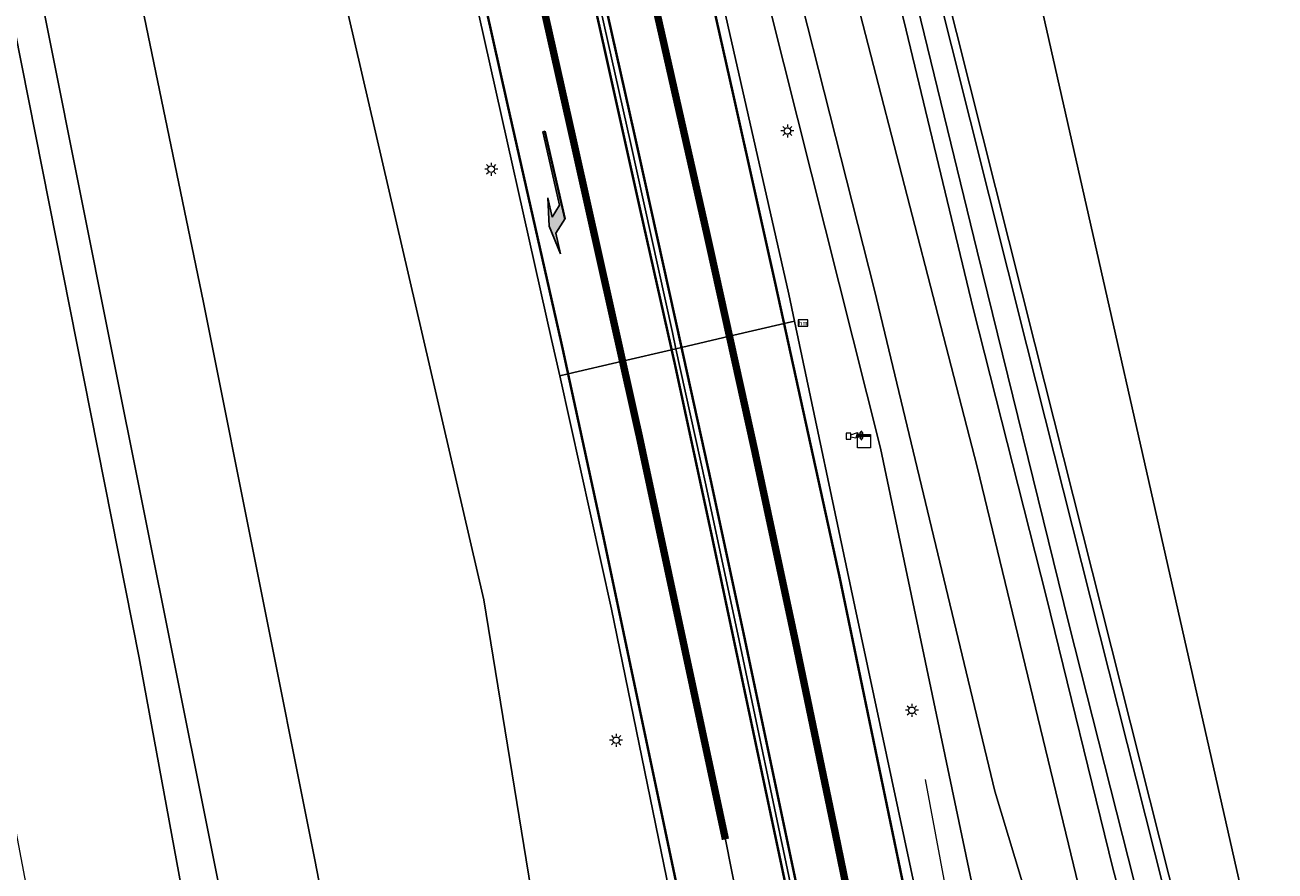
# Model space of a CAD drawing. Header units: metres. Extents: x 168032 to 180145, y 382923 to 399665.
# Tile 107 of 256: x 177783 to 177860, y 387519 to 387571. Entities that reach past the tile are written whole.
import ezdxf
from ezdxf.enums import TextEntityAlignment as Align

# ---------------------------------------------------------------- set-up
doc = ezdxf.new("R2010")
doc.units = ezdxf.units.M
doc.linetypes.add('VW-1-3_STREEP', pattern=[4, 1, -3])
doc.linetypes.add('VW-3-3_STREEP', pattern=[6, 3, -3])
doc.layers.get('0').update_dxf_attribs({"color": 8, "lineweight": 18})
for name, color, linetype, lineweight in [('B-WE-GR-BEPLANTING_CULTUUR_BOSPLANTSOEN-GV', 8, 'Continuous', 18), ('B-WE-GR-BOS_LOOF-GV', 8, 'Continuous', 18), ('B-WE-IE-MEUBILAIR_WEGMEUBILAIR-G', 8, 'Continuous', 18), ('B-WE-IE-MEUBILAIR_WEGMEUBILAIR_PAAL-S', 8, 'Continuous', 18), ('B-WE-IE-SIRENE-S', 8, 'Continuous', 18), ('B-WE-KL-DATA-S', 8, 'Continuous', 18), ('B-WE-KL-ET_LS_OV_LICHTMAST-S', 8, 'Continuous', 18), ('B-WE-OG-TERREIN_CULTUURSCHEIDING-GV', 8, 'Continuous', 18), ('B-WE-OG-WATER_SLOOT-GV', 8, 'Continuous', 18), ('B-WE-OG-WEG-GV', 8, 'Continuous', 18), ('B-WE-VH-VERHARDING_ASFALT-GV', 8, 'Continuous', 18), ('B-WE-VW-MARKERING_LANGS_STREEP_13_045-G', 8, 'VW-1-3_STREEP', 50), ('B-WE-VW-MARKERING_LANGS_STREEP_33-G', 8, 'VW-3-3_STREEP', 13), ('B-WE-VW-MARKERING_LANGS_STREEP_DOORGETROKKEN_3X015-G', 8, 'Continuous', 13), ('B-WE-VW-MARKERING_PICTOGRAM-G', 8, 'Continuous', 18), ('B-WE-VW-MARKERING_PIJL-S', 8, 'Continuous', 25)]:
    doc.layers.add(name, color=color, linetype=linetype, lineweight=lineweight)
doc.styles.add('NLCS-ISO', font='NLCS-ISO.ttf')

# ---------------------------------------------------------------- blocks, each defined once
blk = doc.blocks.new('SKL-DATA_KAST-SO')
at = {"color": 0, "linetype": 'ByBlock', "lineweight": 18}
for points in [[(-2, 2), (2, 2), (2, 1.68), (-2, 1.68)], [(-2, 1.52), (2, 1.52), (2, -2), (-2, -2)]]:
    blk.add_lwpolyline(points, close=True, dxfattribs=at)
blk = doc.blocks.new('SKL-ET_OV_LICHTMAST-SO')
at = {"color": 0, "linetype": 'ByBlock', "lineweight": 18}
for points in [[(-1.25, 0), (-2, 0)], [(-1.41, 1.41), (-0.88, 0.88)], [(0, 2), (0, 1.25)], [(0.88, 0.88), (1.41, 1.41)], [(2, 0), (1.25, 0)], [(-1.41, -1.41), (-0.88, -0.88)], [(0, -1.25), (0, -2)], [(0.88, -0.88), (1.41, -1.41)]]:
    blk.add_lwpolyline(points, dxfattribs=at)
blk.add_circle((0, 0), 1, dxfattribs=at)
blk = doc.blocks.new('SIE-WEG_PAAL_HECTOMETERPAAL-SO')
at = {"color": 0, "linetype": 'ByBlock', "lineweight": 18}
blk.add_lwpolyline([(-1.44375, -0.94375), (1.44375, -0.94375), (1.44375, 0.94375), (-1.44375, 0.94375)], close=True, dxfattribs=at)
at = {"color": 0, "linetype": 'ByBlock', "lineweight": 18, "style": 'NLCS-ISO'}
blk.add_text('hm', height=1.5, dxfattribs=at).set_placement((0, 0), align=Align.MIDDLE_CENTER)
at = {"style": 'NLCS-ISO'}
blk.add_attdef('WAARDE', (2.13125, -1.69375), '', height=1.5, dxfattribs=at)
blk = doc.blocks.new('SIE-SIRENE-SO')
for points in [[(-0.76, -0.74), (0.69, -0.74), (0.69, 1.06), (-0.76, 1.06)], [(0.69, 0.51), (2.69, 1.25), (2.2, -0.5), (0.69, -0.17)]]:
    blk.add_lwpolyline(points, close=True)
at = {"color": 0, "linetype": 'ByBlock', "lineweight": 18}
for radius in [1, 1.5, 2]:
    blk.add_arc((2.42, 0.36), radius, 315, 45, dxfattribs=at)
blk = doc.blocks.new('N-SVW-MARKERING_PIJL_RA_7.5')
blk.add_hatch(color=256).paths.add_polyline_path([(5.196, -0.675), (4, -0.675), (5.7, -0.975), (7.5, -0.675), (6.2, -0.675), (5.45, 0.075), (0, 0.075), (0, -0.075), (4.596, -0.075)])
for p, q in [((0, 0.075), (5.45, 0.075)), ((0, 0.075), (0, -0.075)), ((6.2, -0.675), (5.45, 0.075)), ((0, -0.075), (4.596, -0.075)), ((4, -0.675), (5.196, -0.675)), ((5.7, -0.975), (4, -0.675)), ((5.196, -0.675), (4.596, -0.075)), ((5.7, -0.975), (7.5, -0.675)), ((6.2, -0.675), (7.5, -0.675))]:
    blk.add_line(p, q)

msp = doc.modelspace()

# ---------------------------------------------------------------- linework, layer by layer
at = {"layer": 'B-WE-GR-BEPLANTING_CULTUUR_BOSPLANTSOEN-GV', "flags": 128}
msp.add_lwpolyline([(177750.277, 387740.862), (177765.388, 387685.508), (177771.384, 387663.541), (177779.052, 387628.193), (177787.404, 387586.838), (177794.273, 387553.658), (177801.057, 387519.671), (177804.045, 387504.231), (177808.196, 387497.272), (177810.07, 387494.855), (177813.787, 387492.34), (177816.021, 387493.308), (177816.69, 387494.367), (177817.17, 387496.267), (177816.684, 387502.817), (177811.36, 387535.515), (177803.093, 387571.242), (177800.358, 387581.153), (177794.563, 387601.455), (177785.887, 387645.552), (177757.624, 387748.982)], dxfattribs=at)
at = {"layer": 'B-WE-GR-BOS_LOOF-GV', "flags": 128}
msp.add_lwpolyline([(177894.29, 387575.291), (177914.035, 387571.298), (177923.084, 387613.011), (177921.138, 387620.002), (177914.508, 387628.289), (177911.438, 387632.165), (177909.933, 387634.47), (177909.134, 387636.07), (177908.751, 387637.888), (177907.375, 387633.553), (177900.628, 387636.596), (177881.71, 387641.226), (177847.182, 387643.078), (177829.058, 387643.74), (177863.071, 387493.324), (177876.471, 387495.604)], close=True, dxfattribs=at)
at = {"layer": 'B-WE-IE-MEUBILAIR_WEGMEUBILAIR-G', "flags": 128}
msp.add_lwpolyline([(177845.784, 387484.402), (177838.271, 387524.559)], dxfattribs=at)
at = {"layer": 'B-WE-OG-TERREIN_CULTUURSCHEIDING-GV', "flags": 128}
for points in [[(177753.26, 387710.576), (177761.905, 387678.88), (177767.911, 387654.284), (177772.685, 387630.504), (177779.26, 387597.87), (177788.619, 387550.99), (177798.418, 387502.097), (177799.525, 387495.835), (177799.09, 387494.546), (177799.88, 387492.144), (177799.975, 387492.248), (177806.448, 387487.566), (177807.504, 387486.782), (177807.032, 387488.79), (177804.045, 387504.231), (177801.057, 387519.671), (177794.273, 387553.658), (177787.404, 387586.838), (177779.052, 387628.193), (177771.384, 387663.541), (177765.388, 387685.508), (177750.277, 387740.862)], [(177751.77, 387710.262), (177759.007, 387684.366), (177761.308, 387675.575), (177766.187, 387654.548), (177776.438, 387602.195), (177790.359, 387531.991), (177796.926, 387496.307), (177797.409, 387494.49), (177799.09, 387494.546), (177799.525, 387495.835), (177798.418, 387502.097), (177788.619, 387550.99), (177779.26, 387597.87), (177772.685, 387630.504), (177767.911, 387654.284), (177761.905, 387678.88), (177753.26, 387710.576)], [(177894.29, 387575.291), (177876.471, 387495.604), (177863.071, 387493.324), (177829.058, 387643.74)], [(177773.005, 387573.194), (177783.815, 387516.245), (177788.18, 387491.817), (177789.652, 387488.696), (177792.625, 387486.657), (177800.081, 387483.703), (177803.172, 387482.113), (177808.103, 387479.782), (177808.039, 387480.269), (177807.976, 387480.748), (177807.569, 387483.855), (177805.296, 387483.793), (177803.779, 387485.312), (177806.368, 387487.406), (177799.88, 387492.144), (177799.09, 387494.546), (177797.409, 387494.49), (177796.926, 387496.307), (177790.359, 387531.991), (177776.438, 387602.195)], [(177834.589, 387592.362), (177844.945, 387551.127), (177856.031, 387507.114), (177859.642, 387499.648)]]:
    msp.add_lwpolyline(points, dxfattribs=at)
at = {"layer": 'B-WE-OG-WATER_SLOOT-GV', "flags": 128}
for points in [[(177860.025, 387497.729), (177859.193, 387499.43), (177855.559, 387506.942), (177844.46, 387551.005), (177834.105, 387592.238)], [(177851.741, 387511.463), (177849.706, 387519.158), (177845.656, 387535.666), (177841.19, 387553.293), (177837.108, 387570.253), (177833.279, 387585.675)], [(177833.279, 387585.675), (177837.108, 387570.253), (177841.19, 387553.293), (177845.656, 387535.666), (177849.706, 387519.158), (177851.741, 387511.463)], [(177835.993, 387579.153), (177841.428, 387556.789), (177847.008, 387534.053), (177851.729, 387515.463)], [(177851.729, 387515.463), (177847.008, 387534.053), (177841.428, 387556.789), (177835.993, 387579.153)], [(177832.571, 387577.96), (177841.421, 387543.638), (177847.602, 387518.11), (177849.881, 387510.374), (177855.329, 387495.69), (177855.601, 387494.036), (177855.068, 387492.881), (177854.472, 387492.312), (177854.063, 387492.015), (177853.4, 387491.311), (177853.429, 387491.087), (177854.01, 387489.998), (177854.42, 387489.441), (177855.427, 387488.963), (177855.929, 387488.913), (177857.16, 387489.795), (177858.888, 387491.19), (177860.827, 387493.068)]]:
    msp.add_lwpolyline(points, dxfattribs=at)
at = {"layer": 'B-WE-OG-WEG-GV', "flags": 128}
for points in [[(177827.673, 387583.986), (177835.162, 387554.409), (177842.5, 387523.861), (177850.587, 387497.016), (177852.506, 387491.401), (177854.3, 387488.324), (177855.291, 387488.474), (177856.067, 387488.397), (177857.463, 387489.396), (177859.219, 387490.815), (177861.273, 387492.803), (177861.814, 387494.77), (177861.819, 387495.178), (177860.475, 387497.948), (177859.642, 387499.648), (177856.031, 387507.114), (177844.945, 387551.127), (177834.589, 387592.362)], [(177834.105, 387592.238), (177844.46, 387551.005), (177855.559, 387506.942), (177859.193, 387499.43), (177860.025, 387497.729)], [(177850.587, 387497.016), (177842.5, 387523.861), (177835.162, 387554.409), (177827.673, 387583.986)], [(177824.542, 387578.019), (177829.955, 387554.163), (177830.3, 387552.523), (177833.974, 387535.108), (177838.162, 387515.489)], [(177860.827, 387493.068), (177858.888, 387491.19), (177857.16, 387489.795), (177855.929, 387488.913), (177855.427, 387488.963), (177854.42, 387489.441), (177854.01, 387489.998), (177853.429, 387491.087), (177853.4, 387491.311), (177854.063, 387492.015), (177854.472, 387492.312), (177855.068, 387492.881), (177855.601, 387494.036), (177855.329, 387495.69), (177849.881, 387510.374), (177847.602, 387518.11), (177841.421, 387543.638), (177832.571, 387577.96)], [(177827.952, 387574.933), (177835.536, 387544.775), (177843.047, 387508.962)], [(177843.047, 387508.962), (177835.536, 387544.775), (177827.952, 387574.933)], [(177803.093, 387571.242), (177811.36, 387535.515), (177816.684, 387502.817)], [(177824.53, 387508.671), (177819.151, 387534.96), (177815.987, 387549.187), (177815.494, 387551.404), (177811.083, 387571.11)]]:
    msp.add_lwpolyline(points, dxfattribs=at)
at = {"layer": 'B-WE-VH-VERHARDING_ASFALT-GV', "flags": 128}
for points in [[(177796.789, 387647.252), (177793.932, 387658.29), (177790.817, 387669.968), (177787.971, 387680.615), (177787.535, 387680.501), (177788.642, 387675.183), (177791.098, 387663.265), (177792.945, 387654.085), (177796.127, 387638.646), (177798.714, 387625.771), (177801.564, 387612.081), (177803.007, 387606.037), (177804.625, 387598.953), (177806.939, 387589.315), (177811.083, 387571.11), (177815.494, 387551.404), (177815.987, 387549.187), (177816.495, 387549.305), (177819.815, 387550.079), (177816.707, 387564.027), (177813.859, 387576.729), (177808.441, 387600.143), (177803.973, 387618.698), (177799.948, 387635.05)], [(177803.305, 387648.958), (177800.397, 387648.187), (177800.059, 387648.097), (177802.438, 387639.003), (177803.827, 387633.447), (177806.307, 387623.341), (177808.653, 387613.622), (177811.357, 387602.291), (177813.38, 387593.636), (177817.976, 387573.758), (177820.293, 387563.41), (177822.851, 387551.824), (177823.068, 387550.837), (177823.409, 387550.917), (177826.331, 387551.598), (177825.033, 387557.486), (177821.698, 387572.268), (177818.158, 387587.911), (177815.393, 387599.568), (177812.601, 387611.379), (177809.575, 387623.936), (177806.931, 387634.638)], [(177800.059, 387648.097), (177799.76, 387648.018), (177796.789, 387647.252), (177799.948, 387635.05), (177803.973, 387618.698), (177808.441, 387600.143), (177813.859, 387576.729), (177816.707, 387564.027), (177819.815, 387550.079), (177822.807, 387550.777), (177823.068, 387550.837), (177822.851, 387551.824), (177820.293, 387563.41), (177817.976, 387573.758), (177813.38, 387593.636), (177811.357, 387602.291), (177808.653, 387613.622), (177806.307, 387623.341), (177803.827, 387633.447), (177802.438, 387639.003)], [(177830.3, 387552.523), (177829.659, 387552.374), (177826.331, 387551.598), (177827.851, 387544.703), (177830.359, 387532.946), (177832.778, 387521.312), (177836.722, 387501.807), (177839.763, 387486.041), (177840.105, 387484.18), (177843.605, 387484.317), (177844.26, 387484.342), (177842.253, 387495.114), (177838.162, 387515.489), (177833.974, 387535.108)], [(177826.331, 387551.598), (177823.409, 387550.917), (177823.068, 387550.837), (177824.851, 387542.724), (177826.844, 387533.427), (177830.111, 387517.894), (177832.165, 387507.769), (177834.058, 387498.288), (177836.124, 387487.435), (177836.754, 387484.05), (177837.107, 387484.063), (177840.105, 387484.18), (177839.763, 387486.041), (177836.722, 387501.807), (177832.778, 387521.312), (177830.359, 387532.946), (177827.851, 387544.703)], [(177823.068, 387550.837), (177822.807, 387550.777), (177819.815, 387550.079), (177820.832, 387545.516), (177826.086, 387520.915), (177829.246, 387504.975), (177831.76, 387490.995), (177832.89, 387483.899), (177833.072, 387483.907), (177833.558, 387483.926), (177836.482, 387484.039), (177836.754, 387484.05), (177836.124, 387487.435), (177834.058, 387498.288), (177832.165, 387507.769), (177830.111, 387517.894), (177826.844, 387533.427), (177824.851, 387542.724)], [(177819.815, 387550.079), (177816.495, 387549.305), (177815.987, 387549.187), (177819.151, 387534.96), (177824.53, 387508.671), (177826.713, 387495.537), (177828.189, 387483.715), (177829.005, 387483.747), (177832.254, 387483.875), (177832.698, 387483.892), (177832.89, 387483.899), (177831.76, 387490.995), (177829.246, 387504.975), (177826.086, 387520.915), (177820.832, 387545.516)]]:
    msp.add_lwpolyline(points, close=True, dxfattribs=at)
msp.add_lwpolyline([(177821.698, 387572.268), (177825.033, 387557.486), (177826.331, 387551.598), (177829.659, 387552.374), (177830.3, 387552.523), (177829.955, 387554.163), (177824.542, 387578.019)], dxfattribs=at)
at = {"layer": 'B-WE-VW-MARKERING_LANGS_STREEP_13_045-G', "const_width": 0.45, "flags": 128}
for points in [[(177796.476, 387674.447), (177799.934, 387661.762), (177803.004, 387650.146), (177803.305, 387648.958), (177806.931, 387634.638), (177809.575, 387623.936), (177812.601, 387611.379), (177815.393, 387599.568), (177818.158, 387587.911), (177821.698, 387572.268), (177825.033, 387557.486), (177826.331, 387551.598), (177827.851, 387544.703), (177830.359, 387532.946), (177832.778, 387521.312), (177835.187, 387509.554), (177836.722, 387501.807), (177839.763, 387486.041), (177840.105, 387484.18), (177843.183, 387467.459), (177843.39, 387466.329), (177844.744, 387458.489)], [(177826.086, 387520.915), (177820.832, 387545.516), (177819.815, 387550.079), (177816.707, 387564.027), (177813.859, 387576.729), (177808.441, 387600.143), (177803.973, 387618.698), (177799.948, 387635.05), (177796.789, 387647.252), (177793.932, 387658.29), (177790.817, 387669.968)]]:
    msp.add_lwpolyline(points, dxfattribs=at)
at = {"layer": 'B-WE-VW-MARKERING_LANGS_STREEP_33-G', "const_width": 0.15, "flags": 128}
for points in [[(177298.515, 388828.424), (177296.837, 388827.393), (177295.849, 388826.669), (177294.466, 388825.604), (177293.455, 388824.606), (177292.118, 388823.146), (177291.33, 388822.198), (177290.055, 388820.358), (177289.159, 388818.773), (177288.345, 388817.202), (177287.395, 388814.736), (177286.691, 388812.224), (177286.28, 388809.374), (177286.061, 388806.39), (177285.766, 388803.352), (177285.281, 388800.48), (177284.522, 388797.505), (177284.041, 388795.856), (177283.65, 388794.663), (177282.507, 388791.768), (177281.655, 388789.911), (177280.8, 388788.289), (177279.648, 388786.233), (177278.533, 388784.498), (177277.116, 388782.465), (177276.192, 388781.322), (177275.237, 388780.194), (177274.369, 388779.233), (177272.309, 388777.157), (177271.3, 388776.224), (177270.165, 388775.007), (177268.002, 388772.992), (177266.881, 388771.758), (177266.151, 388770.609), (177265.551, 388769.52), (177264.814, 388767.865), (177264.437, 388766.723), (177264.182, 388765.201), (177263.999, 388763.459), (177263.912, 388762.164), (177264.085, 388760.489), (177264.283, 388759.33), (177264.504, 388758.341), (177265.288, 388754.916), (177267.108, 388747.637), (177269.384, 388739.13), (177270.897, 388733.363), (177273.052, 388724.638), (177276.88, 388710.01), (177278.366, 388704.302), (177279.931, 388698.553), (177281.765, 388692.815), (177284.924, 388684.565), (177287.237, 388679.281), (177289.483, 388674.64), (177291.411, 388670.982), (177292.805, 388668.476), (177295.441, 388664.072), (177299.1, 388658.338), (177302.115, 388653.964), (177305.803, 388648.986), (177308.018, 388646.12), (177313.621, 388639.279), (177317.385, 388634.917), (177323.462, 388628.154), (177327.557, 388623.789), (177331.711, 388619.44), (177335.942, 388615.135), (177340.217, 388610.94), (177346.647, 388604.819), (177353.264, 388598.688), (177359.852, 388592.695), (177362.185, 388590.571), (177366.618, 388586.623), (177384.44, 388570.458), (177393.28, 388562.363), (177397.268, 388558.542), (177406.266, 388549.922), (177410.454, 388545.68), (177414.678, 388541.266), (177418.734, 388536.881), (177426.644, 388527.886), (177432.287, 388521.114), (177437.969, 388513.834), (177442.293, 388507.99), (177446.076, 388502.598), (177448.894, 388498.372), (177451.586, 388494.197), (177454.786, 388489.066), (177457.896, 388483.861), (177460.895, 388478.628), (177464.174, 388472.691), (177467.993, 388465.602), (177472.179, 388457.48), (177476.145, 388449.544), (177480.776, 388439.868), (177482.695, 388435.857), (177489.006, 388422.403), (177495.351, 388408.788), (177500.479, 388397.853), (177504.099, 388390.058), (177508.053, 388381.544), (177515.69, 388365.142), (177523.205, 388348.952), (177530.844, 388332.464), (177537.048, 388319.105), (177542.513, 388307.327), (177543.471, 388305.26), (177551.032, 388289.002), (177557.304, 388275.48), (177563.729, 388261.758), (177571.377, 388245.305), (177578.341, 388230.404), (177578.987, 388229.023), (177582.545, 388221.326), (177587.743, 388210.08), (177590.948, 388203.172), (177594.046, 388196.496), (177601.761, 388179.967), (177614.387, 388152.731), (177624.471, 388130.963), (177630.488, 388117.974), (177634.555, 388109.195), (177644.653, 388087.324), (177654.7, 388065.514), (177664.583, 388043.773), (177672.003, 388026.94), (177675.439, 388019.144), (177682.546, 388002.572), (177690.793, 387983.063), (177697.564, 387966.52), (177704.375, 387949.668), (177710.443, 387934.471), (177710.994, 387933.092), (177717.588, 387916.148), (177723.912, 387899.292), (177730.156, 387882.296), (177736.293, 387865.366), (177742.345, 387848.511), (177745.039, 387840.678), (177748.238, 387831.375), (177754.036, 387814.295), (177759.597, 387797.451), (177765.149, 387780.089), (177771.423, 387760.222), (177775.928, 387745.302), (177778.409, 387737.084), (177783.49, 387719.885), (177785.161, 387714.156), (177789.365, 387699.562), (177792.798, 387687.389), (177794.415, 387681.654), (177796.335, 387675.96), (177800.327, 387664.6), (177804.324, 387653.175), (177806.247, 387647.637), (177808.234, 387641.929), (177809.204, 387639.207), (177810.075, 387636.284), (177813.006, 387624.512), (177815.813, 387612.851), (177819.927, 387595.428), (177822.667, 387583.675), (177826.562, 387566.332), (177829.182, 387554.552), (177829.659, 387552.374), (177833.05, 387536.878), (177839.061, 387507.859), (177842.512, 387490.277), (177843.605, 387484.317), (177846.666, 387467.635), (177846.84, 387466.685), (177850.136, 387448.94), (177853.494, 387431.241), (177856.866, 387413.507), (177859.147, 387401.802), (177862.637, 387383.917), (177865.061, 387372.406), (177867.688, 387360.836), (177869.818, 387352.296), (177872.57, 387342.229), (177874.298, 387336.378), (177876.092, 387330.712), (177877.564, 387326.285), (177880.606, 387318.08), (177884.543, 387308.22), (177889.515, 387296.984), (177893.198, 387289.292), (177895.916, 387283.968), (177898.752, 387278.618), (177901.804, 387273.376), (177904.767, 387268.362), (177910.069, 387260.113), (177914.781, 387253.294), (177920.636, 387245.289), (177927.498, 387236.499), (177933.392, 387229.781), (177939.639, 387223.022), (177947.983, 387214.699), (177952.702, 387210.344), (177958.06, 387205.527), (177962.678, 387201.536), (177966.995, 387197.854), (177970.427, 387194.996), (177974.258, 387191.846), (177976.062, 387190.363), (177982.104, 387185.593), (177988.848, 387180.212), (177994.731, 387175.538), (178002.234, 387169.131), (178005.103, 387166.643), (178009.872, 387162.266), (178014.909, 387157.525), (178018.791, 387153.655), (178023.405, 387148.729), (178026.709, 387144.978), (178031.825, 387138.61), (178034.244, 387135.539), (178036.599, 387132.712), (178041.165, 387126.319), (178043.503, 387122.671), (178044.734, 387120.681), (178047.849, 387115.646), (178054.405, 387103.507), (178059.127, 387093.526), (178063.791, 387081.791), (178067.012, 387072.223), (178069.085, 387064.958), (178071.811, 387053.381), (178073.21, 387045.944), (178074.092, 387040.228), (178075.39, 387027.665), (178075.475, 387025.798), (178075.806, 387018.469), (178075.762, 387006.456), (178075.039, 386994.071), (178073.72, 386980.571), (178072.374, 386968.241), (178071.35, 386959.351), (178070.005, 386947.582), (178069.595, 386944.44), (178069.478, 386942.825), (178069.47, 386941.583), (178069.498, 386940.177), (178069.707, 386938.505), (178069.983, 386937.332), (178070.46, 386935.868)], [(177777.504, 387717.675), (177780.859, 387706.123), (177784.128, 387694.569), (177787.014, 387684.206), (177787.971, 387680.615), (177788.192, 387679.783), (177789.431, 387673.962), (177790.633, 387668.089), (177792.363, 387659.509), (177795.93, 387641.796), (177798.324, 387630.122), (177800.745, 387618.286), (177802.663, 387609.459), (177804.784, 387600.646), (177810.199, 387577.397), (177812.8, 387565.748), (177816.13, 387550.992), (177816.495, 387549.305), (177818.649, 387539.358), (177823.604, 387515.798), (177825.049, 387508.475), (177825.911, 387503.499), (177827.084, 387496.672), (177828.187, 387489.452), (177829.005, 387483.747), (177829.648, 387479.254), (177831.05, 387466.843), (177831.852, 387459.75), (177832.348, 387454.719), (177832.742, 387450.723), (177833.556, 387441.485), (177833.984, 387436.232), (177834.381, 387431.396), (177834.753, 387425.344), (177835.189, 387417.462), (177835.616, 387408.145), (177835.829, 387401.25), (177835.937, 387395.205), (177835.887, 387389.006), (177835.554, 387376.624), (177834.953, 387367.256), (177834.24, 387358.395), (177833.389, 387351.795), (177832.859, 387347.692), (177830.706, 387334.816), (177828.08, 387322.95), (177825.701, 387313.227), (177824.118, 387307.85), (177821.336, 387299.035), (177819.48, 387293.607), (177816.141, 387284.512), (177813.479, 387277.621), (177810.444, 387270.435), (177807.269, 387263.468), (177804.157, 387257.346), (177802.875, 387254.826), (177799.084, 387247.723), (177798.918, 387247.411), (177795.529, 387241.492), (177792.123, 387235.748), (177788.71, 387230.194), (177785.109, 387224.634), (177782.193, 387220.249), (177778.85, 387215.466), (177775.337, 387210.49), (177771.023, 387204.559), (177766.034, 387197.862), (177762.151, 387192.774), (177759.121, 387188.825), (177755.362, 387184.023), (177751.219, 387178.825), (177748.175, 387174.924), (177747.269, 387173.763), (177740.148, 387164.832), (177729.733, 387151.787), (177721.57, 387141.326), (177714.727, 387131.983), (177706.292, 387119.91), (177702.24, 387113.729), (177699.274, 387109.171), (177695.753, 387103.453), (177693.43, 387099.465), (177691.785, 387096.346), (177689.708, 387092.214), (177687.925, 387088.022), (177685.312, 387080.996), (177682.253, 387071.069), (177679.88, 387062.327), (177678.47, 387056.26), (177677.184, 387049.759), (177675.648, 387040.573), (177673.846, 387028.802), (177672.797, 387020.924), (177670.912, 387006.922), (177668.949, 386991.914), (177668.864, 386991.351), (177668.136, 386986.148)]]:
    msp.add_lwpolyline(points, dxfattribs=at)
at = {"layer": 'B-WE-VW-MARKERING_LANGS_STREEP_DOORGETROKKEN_3X015-G', "const_width": 0.15, "flags": 128}
for points in [[(177785.556, 387700.202), (177789.067, 387687.68), (177790.811, 387681.446), (177793.033, 387673.289), (177795.274, 387665.138), (177797.467, 387656.844), (177799.76, 387648.018), (177802.485, 387637.532), (177804.802, 387628.302), (177808.299, 387613.932), (177811.569, 387600.079), (177817.699, 387573.652), (177818.645, 387569.429), (177820.888, 387559.325), (177822.807, 387550.777), (177823.009, 387549.873), (177825.306, 387539.191), (177829.666, 387518.553), (177832.35, 387505.365), (177834.45, 387494.723), (177836.101, 387486.103), (177836.482, 387484.039)], [(177788.927, 387690.569), (177791.457, 387681.592), (177794.291, 387671.229), (177796.612, 387662.57), (177798.878, 387653.99), (177800.397, 387648.187), (177802.777, 387639.09), (177804.167, 387633.531), (177806.647, 387623.424), (177808.993, 387613.703), (177811.697, 387602.371), (177813.721, 387593.715), (177818.317, 387573.837), (177820.635, 387563.486), (177823.193, 387551.899), (177823.409, 387550.917), (177825.193, 387542.798), (177827.186, 387533.5), (177830.454, 387517.965), (177832.508, 387507.839), (177834.402, 387498.355), (177836.468, 387487.5), (177837.107, 387484.063)]]:
    msp.add_lwpolyline(points, dxfattribs=at)
at = {"layer": 'B-WE-VW-MARKERING_PICTOGRAM-G', "flags": 128}
for points in [[(177785.556, 387700.202), (177789.067, 387687.68), (177790.811, 387681.446), (177793.033, 387673.289), (177795.274, 387665.138), (177797.467, 387656.844), (177799.76, 387648.018), (177802.485, 387637.532), (177804.802, 387628.302), (177808.299, 387613.932), (177811.569, 387600.079), (177817.699, 387573.652), (177818.645, 387569.429), (177820.888, 387559.325), (177822.807, 387550.777), (177823.009, 387549.873), (177825.306, 387539.191), (177829.666, 387518.553), (177832.35, 387505.365), (177834.45, 387494.723), (177836.101, 387486.103), (177836.482, 387484.039)], [(177789.365, 387699.562), (177792.798, 387687.389), (177794.415, 387681.654), (177796.335, 387675.96), (177800.327, 387664.6), (177804.324, 387653.175), (177806.247, 387647.637), (177808.234, 387641.929), (177809.204, 387639.207), (177810.075, 387636.284), (177813.006, 387624.512), (177815.813, 387612.851), (177819.927, 387595.428), (177822.667, 387583.675), (177826.562, 387566.332), (177829.182, 387554.552), (177829.659, 387552.374), (177833.05, 387536.878), (177839.061, 387507.859), (177842.512, 387490.277), (177843.605, 387484.317)], [(177784.128, 387694.569), (177787.014, 387684.206), (177787.971, 387680.615), (177788.192, 387679.783), (177789.431, 387673.962), (177790.633, 387668.089), (177792.363, 387659.509), (177795.93, 387641.796), (177798.324, 387630.122), (177800.745, 387618.286), (177802.663, 387609.459), (177804.784, 387600.646), (177810.199, 387577.397), (177812.8, 387565.748), (177816.13, 387550.992), (177816.495, 387549.305), (177818.649, 387539.358), (177823.604, 387515.798), (177825.049, 387508.475), (177825.911, 387503.499), (177827.084, 387496.672), (177828.187, 387489.452), (177829.005, 387483.747)], [(177788.927, 387690.569), (177791.457, 387681.592), (177794.291, 387671.229), (177796.612, 387662.57), (177798.878, 387653.99), (177800.397, 387648.187), (177802.777, 387639.09), (177804.167, 387633.531), (177806.647, 387623.424), (177808.993, 387613.703), (177811.697, 387602.371), (177813.721, 387593.715), (177818.317, 387573.837), (177820.635, 387563.486), (177823.193, 387551.899), (177823.409, 387550.917), (177825.193, 387542.798), (177827.186, 387533.5), (177830.454, 387517.965), (177832.508, 387507.839), (177834.402, 387498.355), (177836.468, 387487.5), (177837.107, 387484.063)], [(177796.476, 387674.447), (177799.934, 387661.762), (177803.004, 387650.146), (177803.305, 387648.958), (177806.931, 387634.638), (177809.575, 387623.936), (177812.601, 387611.379), (177815.393, 387599.568), (177818.158, 387587.911), (177821.698, 387572.268), (177825.033, 387557.486), (177826.331, 387551.598), (177827.851, 387544.703), (177830.359, 387532.946), (177832.778, 387521.312), (177835.187, 387509.554), (177836.722, 387501.807), (177839.763, 387486.041), (177840.105, 387484.18)], [(177826.086, 387520.915), (177820.832, 387545.516), (177819.815, 387550.079), (177816.707, 387564.027), (177813.859, 387576.729), (177808.441, 387600.143), (177803.973, 387618.698), (177799.948, 387635.05), (177796.789, 387647.252), (177793.932, 387658.29), (177790.817, 387669.968)], [(177815.032, 387564.079), (177816.272, 387558.725)]]:
    msp.add_lwpolyline(points, dxfattribs=at)

# ---------------------------------------------------------------- block references
at = {"layer": 'B-WE-IE-MEUBILAIR_WEGMEUBILAIR_PAAL-S', "xscale": 0.2, "yscale": 0.2, "zscale": 0.2}
msp.add_blockref('SIE-WEG_PAAL_HECTOMETERPAAL-SO', (177830.812, 387552.404), dxfattribs=at)
at = {"layer": 'B-WE-IE-SIRENE-S', "xscale": 0.2, "yscale": 0.2, "zscale": 0.2}
msp.add_blockref('SIE-SIRENE-SO', (177833.596, 387545.475), dxfattribs=at)
at = {"layer": 'B-WE-KL-DATA-S', "xscale": 0.2, "yscale": 0.2, "zscale": 0.2}
msp.add_blockref('SKL-DATA_KAST-SO', (177834.532, 387545.195), dxfattribs=at)
at = {"layer": 'B-WE-KL-ET_LS_OV_LICHTMAST-S', "xscale": 0.2, "yscale": 0.2, "zscale": 0.2}
for p in [(177829.86, 387564.113), (177811.813, 387561.781), (177837.452, 387528.783), (177819.419, 387526.956)]:
    msp.add_blockref('SKL-ET_OV_LICHTMAST-SO', p, dxfattribs=at)
at = {"layer": 'B-WE-VW-MARKERING_PIJL-S', "rotation": 282.8066055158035}
msp.add_blockref('N-SVW-MARKERING_PIJL_RA_7.5', (177815.032, 387564.079), dxfattribs=at)

doc.saveas('drawing.dxf')
